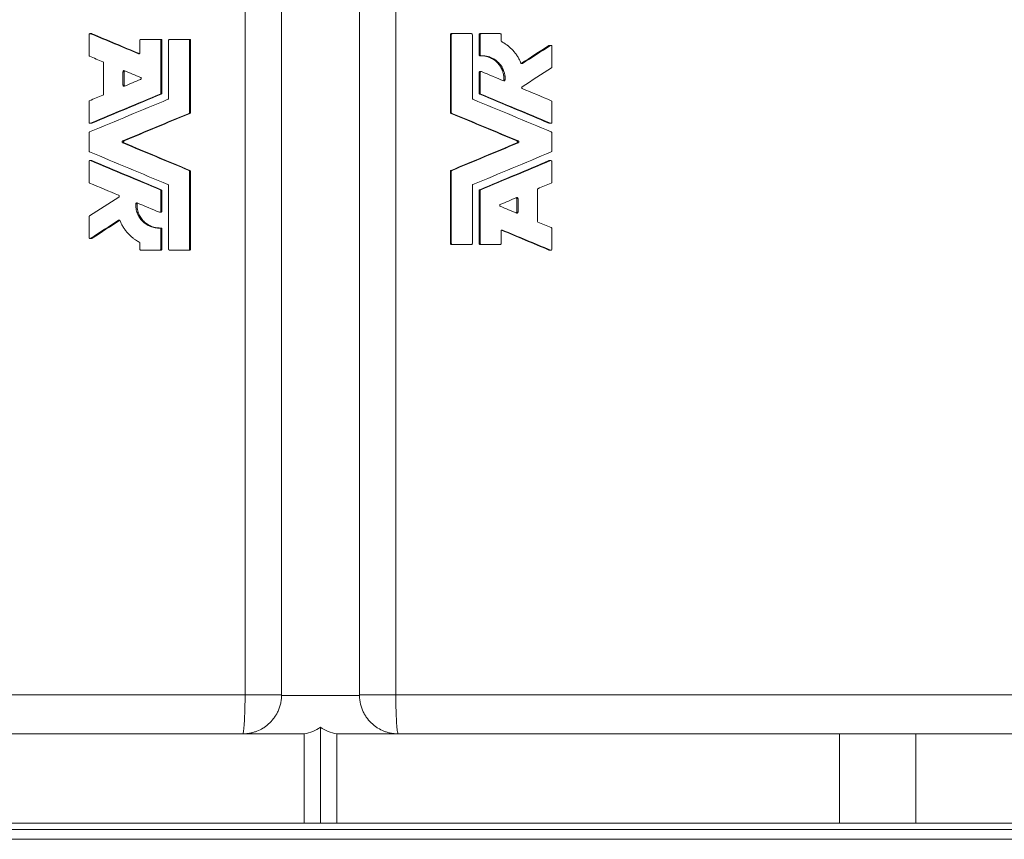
# Model space of a CAD drawing. Header units: millimetres. Extents: x -797 to 1074, y -193 to 1336.
# Tile 2 of 6: x -189 to 114, y -177 to 76. Entities that reach past the tile are written whole.
import ezdxf

# ---------------------------------------------------------------- set-up
doc = ezdxf.new("R2010")
doc.units = ezdxf.units.MM

msp = doc.modelspace()

# ---------------------------------------------------------------- linework, layer by layer
at = {"color": 8, "linetype": 'Continuous', "lineweight": 0}
for p, q in [((-119.83, -132.66), (-119.83, 208.34)), ((-73.34, 208.34), (-73.34, -132.66)), ((-467.42, -132.66), (-119.83, -132.66)), ((-119.83, -132.66), (-108.58, -132.66)), ((-108.59, -132.83), (-108.58, -132.83)), ((-108.58, -132.83), (-84.58, -132.83)), ((-84.58, -132.66), (-73.34, -132.66)), ((-84.58, -132.83), (-84.58, -132.83)), ((-73.34, -132.66), (274.25, -132.66)), ((87.01, -144.66), (87.01, -172.16)), ((-493.58, -174.16), (300.42, -174.16))]:
    msp.add_line(p, q, dxfattribs=at)
at = {"color": 7, "linetype": 'Continuous', "lineweight": 15}
for p, q in [((-108.58, -132.66), (-108.58, 208.34)), ((-84.58, -132.66), (-84.58, 208.34)), ((-167.96, 70.89), (-167.96, 64.56)), ((-167.18, 71.21), (-167.66, 71.21)), ((-167.05, 71.19), (-167.52, 71.19)), ((-56.52, 46.93), (-56.52, 70.89)), ((-56.25, 70.89), (-56.52, 70.89)), ((-56.25, 46.93), (-56.25, 70.89)), ((-55.93, 71.21), (-56.2, 71.21)), ((-55.93, 71.21), (-50.08, 71.21)), ((-49.75, 70.89), (-49.75, 51.27)), ((-47.69, 64.71), (-47.69, 70.89)), ((-47.36, 70.89), (-47.69, 70.89)), ((-47.03, 71.21), (-47.37, 71.21)), ((-47.36, 64.71), (-47.36, 70.89)), ((-47.03, 71.21), (-41.2, 71.21)), ((-40.88, 70.89), (-40.88, 69.02)), ((-152.29, 69.13), (-152.29, 65.32)), ((-151.97, 69.46), (-146.13, 69.46)), ((-145.8, 69.46), (-146.13, 69.46)), ((-145.81, 52.87), (-145.81, 69.13)), ((-145.48, 69.13), (-145.81, 69.13)), ((-145.48, 52.87), (-145.48, 69.13)), ((-143.42, 69.13), (-143.42, 51.27)), ((-143.09, 69.46), (-137.24, 69.46)), ((-136.97, 69.46), (-137.24, 69.46)), ((-136.65, 69.13), (-136.92, 69.13)), ((-136.92, 46.93), (-136.92, 69.13)), ((-136.65, 46.93), (-136.65, 69.13)), ((-25.7, 67.55), (-26.17, 67.55)), ((-25.53, 67.6), (-26, 67.6)), ((-25.2, 67.27), (-25.2, 60.94)), ((-152.49, 65.02), (-152.74, 65.02)), ((-47.36, 64.71), (-47.69, 64.71)), ((-47.02, 64.38), (-47.35, 64.38)), ((-163.46, 62.24), (-163.46, 52.55)), ((-34.31, 62.01), (-34.72, 62.01)), ((-157.5, 59.48), (-157.5, 55.31)), ((-157.09, 59.48), (-157.5, 59.48)), ((-157.09, 59.48), (-157.09, 55.31)), ((-47.69, 52.87), (-47.69, 59.2)), ((-47.36, 59.2), (-47.69, 59.2)), ((-47.03, 59.53), (-47.37, 59.53)), ((-47.36, 52.87), (-47.36, 59.2)), ((-157.09, 55.31), (-157.5, 55.31)), ((-39.64, 56.95), (-40.02, 56.95)), ((-145.68, 52.57), (-146.01, 52.57)), ((-145.48, 52.87), (-145.81, 52.87)), ((-47.36, 52.87), (-47.69, 52.87)), ((-47.16, 52.57), (-47.49, 52.57)), ((-167.96, 50.23), (-167.96, 43.9)), ((-25.2, 50.23), (-25.2, 43.9)), ((-136.85, 46.63), (-137.12, 46.63)), ((-136.65, 46.93), (-136.92, 46.93)), ((-56.25, 46.93), (-56.52, 46.93)), ((-56.05, 46.63), (-56.32, 46.63)), ((-167.66, 43.58), (-167.18, 43.58)), ((-167.05, 43.6), (-167.52, 43.6)), ((-25.65, 43.6), (-26.12, 43.6)), ((-25.99, 43.58), (-25.51, 43.58)), ((-167.96, 40.6), (-167.96, 35.07)), ((-25.2, 40.6), (-25.2, 35.07)), ((-157.15, 38.14), (-157.56, 38.14)), ((-157.15, 37.54), (-157.56, 37.54)), ((-35.61, 38.14), (-36.02, 38.14)), ((-35.61, 37.54), (-36.02, 37.54)), ((-167.96, 31.77), (-167.96, 25.44)), ((-167.18, 32.09), (-167.66, 32.09)), ((-167.05, 32.07), (-167.52, 32.07)), ((-25.65, 32.07), (-26.12, 32.07)), ((-25.51, 32.09), (-25.99, 32.09)), ((-25.2, 31.77), (-25.2, 25.44)), ((-136.85, 29.05), (-137.12, 29.05)), ((-136.92, 4.78), (-136.92, 28.75)), ((-136.65, 28.75), (-136.92, 28.75)), ((-136.65, 4.78), (-136.65, 28.75)), ((-56.25, 28.75), (-56.52, 28.75)), ((-56.52, 6.54), (-56.52, 28.75)), ((-56.05, 29.05), (-56.32, 29.05)), ((-56.25, 6.54), (-56.25, 28.75)), ((-143.42, 24.4), (-143.42, 4.78)), ((-49.75, 24.4), (-49.75, 6.54)), ((-145.68, 23.1), (-146.01, 23.1)), ((-145.81, 16.47), (-145.81, 22.8)), ((-145.48, 22.8), (-145.81, 22.8)), ((-145.48, 16.47), (-145.48, 22.8)), ((-47.69, 6.54), (-47.69, 22.8)), ((-47.36, 22.8), (-47.69, 22.8)), ((-47.16, 23.1), (-47.49, 23.1)), ((-47.36, 6.54), (-47.36, 22.8)), ((-29.71, 23.12), (-29.71, 13.43)), ((-153.15, 18.72), (-153.53, 18.72)), ((-35.67, 20.36), (-36.08, 20.36)), ((-36.08, 20.36), (-36.08, 16.19)), ((-35.67, 20.36), (-35.67, 16.19)), ((-146.13, 16.14), (-145.8, 16.14)), ((-145.48, 16.47), (-145.81, 16.47)), ((-35.67, 16.19), (-36.08, 16.19)), ((-167.96, 14.73), (-167.96, 8.4)), ((-158.44, 13.66), (-158.86, 13.66)), ((-145.82, 11.29), (-146.15, 11.29)), ((-145.81, 4.78), (-145.81, 10.96)), ((-145.48, 10.96), (-145.81, 10.96)), ((-145.48, 4.78), (-145.48, 10.96)), ((-40.88, 10.35), (-40.88, 6.54)), ((-40.43, 10.65), (-40.68, 10.65)), ((-25.2, 11.11), (-25.2, 4.78)), ((-167.64, 8.07), (-167.16, 8.07)), ((-167, 8.12), (-167.47, 8.12)), ((-152.29, 6.65), (-152.29, 4.78)), ((-56.25, 6.54), (-56.52, 6.54)), ((-55.93, 6.21), (-56.2, 6.21)), ((-55.93, 6.21), (-50.08, 6.21)), ((-47.36, 6.54), (-47.69, 6.54)), ((-47.03, 6.21), (-47.37, 6.21)), ((-47.03, 6.21), (-41.2, 6.21)), ((-151.97, 4.46), (-146.13, 4.46)), ((-145.8, 4.46), (-146.13, 4.46)), ((-145.48, 4.78), (-145.81, 4.78)), ((-143.09, 4.46), (-137.24, 4.46)), ((-136.97, 4.46), (-137.24, 4.46)), ((-136.65, 4.78), (-136.92, 4.78)), ((-25.65, 4.48), (-26.12, 4.48)), ((-25.99, 4.46), (-25.51, 4.46)), ((-96.58, -142.58), (-96.58, -172.16)), ((-120.58, -144.66), (-256.58, -144.66)), ((-101.58, -144.66), (-120.58, -144.66)), ((-101.58, -144.66), (-101.58, -172.16)), ((-72.58, -144.66), (-91.58, -144.66)), ((-91.58, -144.66), (-91.58, -172.16)), ((63.42, -144.66), (-72.58, -144.66)), ((63.42, -172.16), (63.42, -144.66)), ((63.42, -144.66), (87.01, -144.66)), ((87.01, -144.66), (350.78, -144.66)), ((-256.58, -172.16), (-101.58, -172.16)), ((-96.58, -172.16), (-101.58, -172.16)), ((-91.58, -172.16), (-96.58, -172.16)), ((-91.58, -172.16), (63.42, -172.16)), ((87.01, -172.16), (63.42, -172.16)), ((87.01, -172.16), (350.92, -172.16)), ((-493.58, -177.16), (300.42, -177.16))]:
    msp.add_line(p, q, dxfattribs=at)
at = {"color": 8, "linetype": 'Continuous', "lineweight": 0, "flags": 128}
for points in [[(-120.58, -144.66), (-120.52, -144.62), (-120.46, -144.5), (-120.4, -144.3), (-120.34, -144.01), (-120.28, -143.65), (-120.23, -143.22), (-120.17, -142.71), (-120.12, -142.13), (-120.08, -141.49), (-120.03, -140.79), (-119.99, -140.03), (-119.96, -139.23), (-119.92, -138.38), (-119.9, -137.48), (-119.87, -136.56), (-119.86, -135.61), (-119.84, -134.64), (-119.84, -133.66), (-119.83, -132.66)], [(-73.34, -132.66), (-73.33, -133.66), (-73.33, -134.64), (-73.31, -135.61), (-73.3, -136.56), (-73.27, -137.48), (-73.25, -138.38), (-73.21, -139.23), (-73.18, -140.03), (-73.14, -140.79), (-73.09, -141.49), (-73.05, -142.13), (-73, -142.71), (-72.94, -143.22), (-72.89, -143.65), (-72.83, -144.01), (-72.77, -144.3), (-72.71, -144.5), (-72.65, -144.62), (-72.58, -144.66)]]:
    msp.add_lwpolyline(points, dxfattribs=at)
at = {"color": 7, "linetype": 'Continuous', "lineweight": 15}
for centre, start, end in [((-120.58, -132.66), 359.1986, 0), ((-72.58, -132.66), 180, 180.8014), ((-103.58, -132.83), 279.5941, 305.6853), ((-89.58, -132.83), 234.3147, 260.4059)]:
    msp.add_arc(centre, 12, start, end, dxfattribs=at)
for points, knots in [([(-167.52, 71.19), (-167.54, 71.2), (-167.57, 71.21), (-167.62, 71.22), (-167.68, 71.21), (-167.75, 71.2), (-167.82, 71.16), (-167.88, 71.11), (-167.93, 71.04), (-167.96, 70.97), (-167.96, 70.92), (-167.96, 70.89)], [0, 0, 0, 0, 0.084931, 0.167819, 0.250839, 0.375954, 0.501271, 0.625389, 0.750956, 0.873423, 1, 1, 1, 1]), ([(-167.05, 71.19), (-167.07, 71.2), (-167.11, 71.21), (-167.16, 71.21), (-167.18, 71.21)], [0, 0, 0, 0, 0.572313, 1, 1, 1, 1]), ([(-152.43, 65.05), (-154.86, 66.07), (-159.75, 68.11), (-164.6, 70.16), (-167.05, 71.19)], [0, 0, 0, 0, 0.497538, 1, 1, 1, 1]), ([(-56.52, 70.89), (-56.52, 70.91), (-56.52, 70.95), (-56.5, 71.01), (-56.47, 71.07), (-56.43, 71.12), (-56.38, 71.16), (-56.32, 71.19), (-56.26, 71.21), (-56.22, 71.21), (-56.2, 71.21)], [0, 0, 0, 0, 0.128168, 0.251075, 0.373469, 0.500155, 0.621782, 0.748262, 0.871912, 1, 1, 1, 1]), ([(-56.25, 70.89), (-56.25, 70.93), (-56.24, 70.97), (-56.21, 71.05), (-56.19, 71.09), (-56.1, 71.18), (-56.01, 71.21), (-55.93, 71.21)], [0, 0, 0, 0, 0.25, 0.25, 0.5, 0.5, 1, 1, 1, 1]), ([(-50.08, 71.21), (-50.03, 71.21), (-49.99, 71.2), (-49.91, 71.17), (-49.88, 71.15), (-49.79, 71.06), (-49.75, 70.97), (-49.75, 70.89)], [0, 0, 0, 0, 0.25, 0.25, 0.5, 0.5, 1, 1, 1, 1]), ([(-47.69, 70.89), (-47.69, 70.91), (-47.68, 70.95), (-47.67, 71.01), (-47.64, 71.07), (-47.6, 71.12), (-47.55, 71.16), (-47.49, 71.19), (-47.43, 71.21), (-47.39, 71.21), (-47.37, 71.21)], [0, 0, 0, 0, 0.1281676, 0.2510747, 0.3734689, 0.5001553, 0.6217816, 0.7482622, 0.8719116, 1, 1, 1, 1]), ([(-47.36, 70.89), (-47.36, 70.93), (-47.35, 70.97), (-47.32, 71.05), (-47.29, 71.09), (-47.2, 71.18), (-47.12, 71.21), (-47.03, 71.21)], [0, 0, 0, 0, 0.25, 0.25, 0.5, 0.5, 1, 1, 1, 1]), ([(-41.2, 71.21), (-41.16, 71.21), (-41.12, 71.2), (-41.04, 71.17), (-41, 71.15), (-40.91, 71.06), (-40.88, 70.97), (-40.88, 70.89)], [0, 0, 0, 0, 0.25, 0.25, 0.5, 0.5, 1, 1, 1, 1]), ([(-151.97, 69.46), (-151.98, 69.46), (-152.01, 69.46), (-152.05, 69.45), (-152.12, 69.43), (-152.2, 69.37), (-152.26, 69.28), (-152.29, 69.2), (-152.29, 69.15), (-152.29, 69.13)], [0, 0, 0, 0, 0.084975, 0.168352, 0.251461, 0.501139, 0.750176, 0.873693, 1, 1, 1, 1]), ([(-145.81, 69.13), (-145.81, 69.15), (-145.81, 69.18), (-145.82, 69.22), (-145.84, 69.28), (-145.9, 69.37), (-145.99, 69.43), (-146.07, 69.45), (-146.11, 69.46), (-146.13, 69.46)], [0, 0, 0, 0, 0.084414, 0.167277, 0.249946, 0.49899, 0.748674, 0.87211, 1, 1, 1, 1]), ([(-145.48, 69.13), (-145.48, 69.18), (-145.49, 69.22), (-145.52, 69.3), (-145.55, 69.33), (-145.63, 69.42), (-145.72, 69.46), (-145.8, 69.46)], [0, 0, 0, 0, 0.25, 0.25, 0.5, 0.5, 1, 1, 1, 1]), ([(-143.09, 69.46), (-143.11, 69.46), (-143.13, 69.46), (-143.18, 69.45), (-143.24, 69.43), (-143.33, 69.37), (-143.39, 69.28), (-143.41, 69.2), (-143.41, 69.15), (-143.42, 69.13)], [0, 0, 0, 0, 0.084975, 0.168352, 0.251461, 0.501139, 0.750176, 0.873693, 1, 1, 1, 1]), ([(-136.92, 69.13), (-136.92, 69.15), (-136.92, 69.18), (-136.93, 69.22), (-136.95, 69.28), (-137.01, 69.37), (-137.1, 69.43), (-137.18, 69.45), (-137.22, 69.46), (-137.24, 69.46)], [0, 0, 0, 0, 0.084414, 0.167277, 0.249946, 0.49899, 0.748674, 0.87211, 1, 1, 1, 1]), ([(-136.65, 69.13), (-136.65, 69.18), (-136.66, 69.22), (-136.69, 69.3), (-136.71, 69.33), (-136.8, 69.42), (-136.88, 69.46), (-136.97, 69.46)], [0, 0, 0, 0, 0.25, 0.25, 0.5, 0.5, 1, 1, 1, 1]), ([(-40.71, 68.73), (-40.6, 68.67), (-40.5, 68.62), (-40.38, 68.55), (-40.34, 68.53), (-40.29, 68.5), (-40.27, 68.49), (-40.25, 68.48), (-40.24, 68.47), (-40.23, 68.47), (-40.23, 68.46), (-40.22, 68.46), (-40.22, 68.46), (-40.13, 68.41), (-40.04, 68.36), (-39.92, 68.28), (-39.88, 68.26), (-39.81, 68.21), (-39.77, 68.19), (-39.58, 68.07), (-39.43, 67.96), (-39.2, 67.8), (-39.13, 67.74), (-39.01, 67.66), (-38.97, 67.63), (-38.89, 67.57), (-38.85, 67.54), (-38.22, 67.04), (-37.67, 66.53), (-36.91, 65.69), (-36.67, 65.4), (-36.22, 64.8), (-36.01, 64.49), (-35.61, 63.85), (-35.42, 63.52), (-35.08, 62.86), (-34.92, 62.52), (-34.78, 62.16)], [0, 0, 0, 0, 0.03125, 0.03125, 0.046875, 0.046875, 0.054688, 0.054688, 0.058594, 0.058594, 0.060547, 0.060547, 0.0625, 0.0625, 0.09375, 0.09375, 0.109375, 0.109375, 0.125, 0.125, 0.1875, 0.1875, 0.21875, 0.21875, 0.234375, 0.234375, 0.25, 0.25, 0.5, 0.5, 0.625, 0.625, 0.75, 0.75, 0.875, 0.875, 1, 1, 1, 1]), ([(-26.17, 67.55), (-26.15, 67.56), (-26.1, 67.59), (-26.04, 67.6), (-26.01, 67.6), (-26, 67.6)], [0, 0, 0, 0, 0.478585, 0.957833, 1, 1, 1, 1]), ([(-25.7, 67.55), (-25.6, 67.61), (-25.47, 67.61), (-25.27, 67.5), (-25.21, 67.39), (-25.2, 67.27)], [0, 0, 0, 0, 0.5, 0.5, 1, 1, 1, 1]), ([(-167.96, 64.56), (-167.96, 64.54), (-167.96, 64.51), (-167.95, 64.46), (-167.93, 64.42), (-167.9, 64.36), (-167.85, 64.3), (-167.79, 64.27), (-167.77, 64.26)], [0, 0, 0, 0, 0.127249, 0.251163, 0.374417, 0.499727, 0.747636, 1, 1, 1, 1]), ([(-152.29, 65.32), (-152.29, 65.3), (-152.29, 65.26), (-152.31, 65.21), (-152.33, 65.16), (-152.37, 65.1), (-152.43, 65.04), (-152.5, 65.01), (-152.58, 64.99), (-152.66, 64.99), (-152.71, 65.01), (-152.74, 65.02)], [0, 0, 0, 0, 0.0841056, 0.1664831, 0.2492778, 0.3732442, 0.4990421, 0.624026, 0.7494746, 0.8737129, 1, 1, 1, 1]), ([(-47.35, 64.38), (-47.37, 64.38), (-47.41, 64.38), (-47.46, 64.39), (-47.51, 64.41), (-47.55, 64.44), (-47.59, 64.48), (-47.63, 64.52), (-47.66, 64.58), (-47.68, 64.64), (-47.69, 64.69), (-47.69, 64.71)], [0, 0, 0, 0, 0.102922, 0.20185, 0.299314, 0.397957, 0.500331, 0.622079, 0.748767, 0.873315, 1, 1, 1, 1]), ([(-47.02, 64.38), (-47.07, 64.38), (-47.11, 64.39), (-47.19, 64.42), (-47.23, 64.44), (-47.32, 64.53), (-47.36, 64.62), (-47.36, 64.71)], [0, 0, 0, 0, 0.25, 0.25, 0.5, 0.5, 1, 1, 1, 1]), ([(-40.02, 56.95), (-40.02, 57.15), (-40.02, 57.55), (-40.06, 58.13), (-40.15, 58.71), (-40.3, 59.28), (-40.5, 59.89), (-40.78, 60.51), (-41.15, 61.15), (-41.58, 61.75), (-42.07, 62.3), (-42.61, 62.79), (-43.2, 63.23), (-43.83, 63.6), (-44.42, 63.87), (-44.95, 64.06), (-45.42, 64.19), (-45.9, 64.29), (-46.38, 64.36), (-46.8, 64.38), (-47.05, 64.38), (-47.15, 64.38)], [0, 0, 0, 0, 0.0517438, 0.1019446, 0.1521899, 0.2037234, 0.2545274, 0.3179952, 0.3817836, 0.4453906, 0.5090362, 0.5726456, 0.6362904, 0.6999731, 0.7635505, 0.8057523, 0.8481226, 0.8908554, 0.9337017, 0.9748656, 1, 1, 1, 1]), ([(-39.64, 56.95), (-39.64, 57.04), (-39.64, 57.11), (-39.64, 57.2), (-39.64, 57.23), (-39.64, 57.27), (-39.64, 57.28), (-39.64, 57.29), (-39.64, 57.3), (-39.64, 57.31), (-39.64, 57.31), (-39.64, 57.32), (-39.64, 57.32), (-39.64, 57.39), (-39.64, 57.45), (-39.64, 57.55), (-39.64, 57.58), (-39.65, 57.62), (-39.65, 57.63), (-39.65, 57.66), (-39.65, 57.67), (-39.65, 57.81), (-39.66, 57.94), (-39.69, 58.18), (-39.71, 58.3), (-39.75, 58.54), (-39.77, 58.66), (-39.82, 58.9), (-39.85, 59.02), (-39.95, 59.38), (-40.03, 59.61), (-40.3, 60.3), (-40.52, 60.73), (-41.06, 61.56), (-41.36, 61.94), (-42.06, 62.64), (-42.43, 62.95), (-43.05, 63.35), (-43.26, 63.48), (-43.7, 63.7), (-43.92, 63.8), (-44.37, 63.98), (-44.6, 64.06), (-44.96, 64.16), (-45.08, 64.19), (-45.32, 64.24), (-45.43, 64.27), (-45.68, 64.31), (-45.81, 64.33), (-45.99, 64.35), (-46.05, 64.35), (-46.14, 64.36), (-46.17, 64.36), (-46.23, 64.37), (-46.26, 64.37), (-46.34, 64.38), (-46.4, 64.38), (-46.49, 64.38), (-46.52, 64.38), (-46.57, 64.38), (-46.59, 64.38), (-46.61, 64.38), (-46.62, 64.38), (-46.63, 64.38), (-46.64, 64.38), (-46.65, 64.38), (-46.65, 64.38), (-46.74, 64.38), (-46.86, 64.38), (-47.02, 64.38)], [0, 0, 0, 0, 0.015625, 0.015625, 0.023438, 0.023438, 0.027344, 0.027344, 0.029297, 0.029297, 0.030273, 0.030273, 0.03125, 0.03125, 0.046875, 0.046875, 0.054688, 0.054688, 0.058594, 0.058594, 0.0625, 0.0625, 0.09375, 0.09375, 0.125, 0.125, 0.15625, 0.15625, 0.1875, 0.1875, 0.25, 0.25, 0.375, 0.375, 0.5, 0.5, 0.625, 0.625, 0.6875, 0.6875, 0.75, 0.75, 0.8125, 0.8125, 0.84375, 0.84375, 0.875, 0.875, 0.90625, 0.90625, 0.921875, 0.921875, 0.929688, 0.929688, 0.9375, 0.9375, 0.953125, 0.953125, 0.960938, 0.960938, 0.964844, 0.964844, 0.966797, 0.966797, 0.967773, 0.967773, 0.96875, 0.96875, 1, 1, 1, 1]), ([(-163.66, 62.54), (-163.65, 62.53), (-163.62, 62.52), (-163.58, 62.49), (-163.55, 62.46), (-163.51, 62.41), (-163.47, 62.33), (-163.47, 62.27), (-163.46, 62.24)], [0, 0, 0, 0, 0.127926, 0.25236, 0.375943, 0.50137, 0.748845, 1, 1, 1, 1]), ([(-34.78, 62.16), (-34.74, 62.07), (-34.67, 62), (-34.49, 61.95), (-34.39, 61.96), (-34.31, 62.01)], [0, 0, 0, 0, 0.5, 0.5, 1, 1, 1, 1]), ([(-157.5, 59.48), (-157.5, 59.59), (-157.44, 59.69), (-157.27, 59.81), (-157.15, 59.82), (-157.05, 59.78)], [0, 0, 0, 0, 0.5, 0.5, 1, 1, 1, 1]), ([(-156.96, 59.74), (-156.98, 59.73), (-157.01, 59.7), (-157.05, 59.63), (-157.08, 59.56), (-157.09, 59.51), (-157.09, 59.48)], [0, 0, 0, 0, 0.215491, 0.474523, 0.736682, 1, 1, 1, 1]), ([(-152.05, 57.7), (-151.99, 57.67), (-151.94, 57.63), (-151.87, 57.52), (-151.85, 57.46), (-151.85, 57.36), (-151.86, 57.33), (-151.88, 57.27), (-151.89, 57.24), (-151.94, 57.16), (-151.99, 57.12), (-152.05, 57.1)], [0, 0, 0, 0, 0.25, 0.25, 0.5, 0.5, 0.625, 0.625, 0.75, 0.75, 1, 1, 1, 1]), ([(-47.69, 59.2), (-47.69, 59.23), (-47.68, 59.28), (-47.65, 59.36), (-47.61, 59.42), (-47.55, 59.48), (-47.48, 59.51), (-47.41, 59.53), (-47.38, 59.53), (-47.37, 59.53)], [0, 0, 0, 0, 0.156951, 0.313153, 0.468791, 0.625626, 0.781395, 0.938014, 1, 1, 1, 1]), ([(-47.36, 59.2), (-47.36, 59.31), (-47.3, 59.41), (-47.12, 59.53), (-47.01, 59.54), (-46.91, 59.5)], [0, 0, 0, 0, 0.5, 0.5, 1, 1, 1, 1]), ([(-157.05, 55.01), (-157.15, 54.97), (-157.27, 54.98), (-157.44, 55.1), (-157.5, 55.21), (-157.5, 55.31)], [0, 0, 0, 0, 0.5, 0.5, 1, 1, 1, 1]), ([(-157.09, 55.31), (-157.09, 55.29), (-157.09, 55.23), (-157.05, 55.16), (-157.01, 55.1), (-156.98, 55.07), (-156.96, 55.05)], [0, 0, 0, 0, 0.2653132, 0.5232557, 0.7865172, 1, 1, 1, 1]), ([(-40.16, 56.7), (-40.14, 56.71), (-40.1, 56.74), (-40.06, 56.8), (-40.03, 56.87), (-40.02, 56.93), (-40.02, 56.95)], [0, 0, 0, 0, 0.22614, 0.483874, 0.73851, 1, 1, 1, 1]), ([(-40.08, 56.67), (-39.99, 56.63), (-39.87, 56.64), (-39.7, 56.75), (-39.64, 56.85), (-39.64, 56.95)], [0, 0, 0, 0, 0.5, 0.5, 1, 1, 1, 1]), ([(-34.4, 54.85), (-34.45, 54.82), (-34.49, 54.77), (-34.54, 54.67), (-34.55, 54.61), (-34.54, 54.52), (-34.54, 54.49), (-34.52, 54.44), (-34.5, 54.41), (-34.45, 54.34), (-34.41, 54.3), (-34.35, 54.28)], [0, 0, 0, 0, 0.25, 0.25, 0.5, 0.5, 0.625, 0.625, 0.75, 0.75, 1, 1, 1, 1]), ([(-163.46, 52.55), (-163.46, 52.54), (-163.46, 52.51), (-163.48, 52.46), (-163.49, 52.41), (-163.52, 52.36), (-163.58, 52.3), (-163.63, 52.27), (-163.66, 52.25)], [0, 0, 0, 0, 0.1272486, 0.2511627, 0.3744168, 0.4997275, 0.7476355, 1, 1, 1, 1]), ([(-146.01, 52.57), (-146, 52.58), (-145.97, 52.59), (-145.93, 52.62), (-145.89, 52.65), (-145.85, 52.7), (-145.82, 52.78), (-145.81, 52.84), (-145.81, 52.87)], [0, 0, 0, 0, 0.127926, 0.25236, 0.375943, 0.50137, 0.748845, 1, 1, 1, 1]), ([(-47.49, 52.57), (-47.5, 52.58), (-47.53, 52.59), (-47.57, 52.62), (-47.61, 52.65), (-47.64, 52.7), (-47.68, 52.78), (-47.69, 52.84), (-47.69, 52.87)], [0, 0, 0, 0, 0.127754, 0.252011, 0.375333, 0.500343, 0.747193, 1, 1, 1, 1]), ([(-167.77, 50.54), (-167.78, 50.53), (-167.81, 50.51), (-167.85, 50.49), (-167.88, 50.45), (-167.92, 50.4), (-167.96, 50.33), (-167.96, 50.27), (-167.96, 50.23)], [0, 0, 0, 0, 0.127926, 0.25236, 0.375943, 0.50137, 0.748845, 1, 1, 1, 1]), ([(-143.42, 51.27), (-143.42, 51.25), (-143.42, 51.22), (-143.43, 51.17), (-143.45, 51.13), (-143.48, 51.07), (-143.53, 51.01), (-143.59, 50.98), (-143.62, 50.97)], [0, 0, 0, 0, 0.127249, 0.251163, 0.374417, 0.499727, 0.747636, 1, 1, 1, 1]), ([(-137.12, 46.63), (-137.1, 46.63), (-137.07, 46.65), (-137.03, 46.67), (-137, 46.71), (-136.96, 46.76), (-136.92, 46.83), (-136.92, 46.89), (-136.92, 46.93)], [0, 0, 0, 0, 0.127926, 0.25236, 0.375943, 0.50137, 0.748845, 1, 1, 1, 1]), ([(-56.32, 46.63), (-56.34, 46.63), (-56.37, 46.65), (-56.4, 46.67), (-56.44, 46.71), (-56.48, 46.76), (-56.51, 46.83), (-56.52, 46.89), (-56.52, 46.93)], [0, 0, 0, 0, 0.127754, 0.252011, 0.375333, 0.500343, 0.747193, 1, 1, 1, 1]), ([(-167.96, 43.9), (-167.96, 43.88), (-167.96, 43.85), (-167.95, 43.8), (-167.92, 43.74), (-167.88, 43.68), (-167.82, 43.63), (-167.75, 43.59), (-167.68, 43.58), (-167.6, 43.58), (-167.55, 43.59), (-167.52, 43.6)], [0, 0, 0, 0, 0.084106, 0.166483, 0.249278, 0.373244, 0.499042, 0.624026, 0.749475, 0.873713, 1, 1, 1, 1]), ([(-167.18, 43.58), (-167.16, 43.58), (-167.11, 43.58), (-167.07, 43.59), (-167.05, 43.6)], [0, 0, 0, 0, 0.427377, 1, 1, 1, 1]), ([(-25.99, 43.58), (-26.01, 43.58), (-26.06, 43.58), (-26.1, 43.59), (-26.12, 43.6)], [0, 0, 0, 0, 0.426685, 1, 1, 1, 1]), ([(-25.2, 43.9), (-25.21, 43.79), (-25.26, 43.69), (-25.44, 43.57), (-25.55, 43.56), (-25.65, 43.6)], [0, 0, 0, 0, 0.5, 0.5, 1, 1, 1, 1]), ([(-167.77, 40.9), (-167.78, 40.9), (-167.81, 40.88), (-167.85, 40.85), (-167.88, 40.82), (-167.92, 40.77), (-167.96, 40.7), (-167.96, 40.64), (-167.96, 40.6)], [0, 0, 0, 0, 0.127926, 0.25236, 0.375943, 0.50137, 0.748845, 1, 1, 1, 1]), ([(-157.56, 37.54), (-157.57, 37.54), (-157.6, 37.56), (-157.64, 37.58), (-157.67, 37.62), (-157.71, 37.67), (-157.75, 37.74), (-157.76, 37.83), (-157.75, 37.93), (-157.7, 38.02), (-157.64, 38.09), (-157.58, 38.12), (-157.56, 38.14)], [0, 0, 0, 0, 0.063629, 0.125755, 0.187696, 0.25078, 0.374106, 0.500241, 0.623428, 0.749701, 0.873401, 1, 1, 1, 1]), ([(-157.15, 37.54), (-157.21, 37.56), (-157.26, 37.6), (-157.31, 37.68), (-157.32, 37.71), (-157.34, 37.77), (-157.35, 37.8), (-157.35, 37.9), (-157.33, 37.96), (-157.26, 38.07), (-157.21, 38.11), (-157.15, 38.14)], [0, 0, 0, 0, 0.25, 0.25, 0.375, 0.375, 0.5, 0.5, 0.75, 0.75, 1, 1, 1, 1]), ([(-36.02, 37.54), (-36.01, 37.54), (-35.98, 37.56), (-35.94, 37.58), (-35.91, 37.62), (-35.87, 37.67), (-35.83, 37.74), (-35.82, 37.83), (-35.83, 37.93), (-35.87, 38.02), (-35.94, 38.09), (-35.99, 38.12), (-36.02, 38.14)], [0, 0, 0, 0, 0.06297, 0.124815, 0.186828, 0.250289, 0.372348, 0.50017, 0.622244, 0.750049, 0.872906, 1, 1, 1, 1]), ([(-35.61, 37.54), (-35.55, 37.56), (-35.5, 37.6), (-35.45, 37.68), (-35.44, 37.71), (-35.42, 37.77), (-35.41, 37.8), (-35.41, 37.9), (-35.43, 37.96), (-35.5, 38.07), (-35.55, 38.11), (-35.61, 38.14)], [0, 0, 0, 0, 0.25, 0.25, 0.375, 0.375, 0.5, 0.5, 0.75, 0.75, 1, 1, 1, 1]), ([(-167.96, 35.07), (-167.96, 35.05), (-167.96, 35.02), (-167.95, 34.97), (-167.93, 34.93), (-167.9, 34.87), (-167.85, 34.81), (-167.79, 34.78), (-167.77, 34.77)], [0, 0, 0, 0, 0.127249, 0.251163, 0.374417, 0.499727, 0.747636, 1, 1, 1, 1]), ([(-167.52, 32.07), (-167.54, 32.07), (-167.57, 32.09), (-167.62, 32.09), (-167.68, 32.09), (-167.75, 32.08), (-167.82, 32.04), (-167.88, 31.99), (-167.93, 31.92), (-167.96, 31.85), (-167.96, 31.8), (-167.96, 31.77)], [0, 0, 0, 0, 0.084931, 0.167819, 0.250839, 0.375954, 0.501271, 0.625389, 0.750956, 0.873423, 1, 1, 1, 1]), ([(-167.05, 32.07), (-167.07, 32.08), (-167.11, 32.09), (-167.16, 32.09), (-167.18, 32.09)], [0, 0, 0, 0, 0.572314, 1, 1, 1, 1]), ([(-26.12, 32.07), (-26.1, 32.08), (-26.06, 32.09), (-26.01, 32.09), (-25.99, 32.09)], [0, 0, 0, 0, 0.571662, 1, 1, 1, 1]), ([(-25.65, 32.07), (-25.55, 32.11), (-25.44, 32.1), (-25.26, 31.98), (-25.21, 31.88), (-25.2, 31.77)], [0, 0, 0, 0, 0.5, 0.5, 1, 1, 1, 1]), ([(-136.92, 28.75), (-136.92, 28.76), (-136.92, 28.79), (-136.93, 28.84), (-136.95, 28.89), (-136.98, 28.94), (-137.03, 29), (-137.09, 29.03), (-137.12, 29.05)], [0, 0, 0, 0, 0.127249, 0.251163, 0.374417, 0.499727, 0.747636, 1, 1, 1, 1]), ([(-56.52, 28.75), (-56.52, 28.76), (-56.52, 28.79), (-56.51, 28.84), (-56.49, 28.89), (-56.46, 28.94), (-56.41, 29), (-56.35, 29.03), (-56.32, 29.05)], [0, 0, 0, 0, 0.1277544, 0.2520106, 0.3753329, 0.5003431, 0.747193, 1, 1, 1, 1]), ([(-167.96, 25.44), (-167.96, 25.42), (-167.96, 25.39), (-167.95, 25.34), (-167.93, 25.3), (-167.9, 25.24), (-167.85, 25.18), (-167.79, 25.15), (-167.77, 25.14)], [0, 0, 0, 0, 0.127249, 0.251163, 0.374417, 0.499727, 0.747636, 1, 1, 1, 1]), ([(-143.62, 24.7), (-143.6, 24.7), (-143.57, 24.68), (-143.53, 24.65), (-143.5, 24.62), (-143.46, 24.57), (-143.42, 24.5), (-143.42, 24.44), (-143.42, 24.4)], [0, 0, 0, 0, 0.127926, 0.25236, 0.375943, 0.50137, 0.748845, 1, 1, 1, 1]), ([(-158.82, 21.4), (-158.8, 21.39), (-158.77, 21.37), (-158.72, 21.33), (-158.68, 21.28), (-158.64, 21.21), (-158.62, 21.12), (-158.62, 21.04), (-158.65, 20.95), (-158.7, 20.87), (-158.75, 20.84), (-158.77, 20.82)], [0, 0, 0, 0, 0.084405, 0.167084, 0.250718, 0.374148, 0.50036, 0.6236, 0.749856, 0.873113, 1, 1, 1, 1]), ([(-145.81, 22.8), (-145.81, 22.82), (-145.81, 22.85), (-145.82, 22.9), (-145.84, 22.94), (-145.87, 22.99), (-145.93, 23.06), (-145.98, 23.09), (-146.01, 23.1)], [0, 0, 0, 0, 0.127249, 0.251163, 0.374417, 0.499727, 0.747636, 1, 1, 1, 1]), ([(-47.69, 22.8), (-47.69, 22.82), (-47.69, 22.85), (-47.67, 22.9), (-47.66, 22.94), (-47.63, 22.99), (-47.57, 23.06), (-47.52, 23.09), (-47.49, 23.1)], [0, 0, 0, 0, 0.127754, 0.252011, 0.375333, 0.500343, 0.747193, 1, 1, 1, 1]), ([(-153.53, 18.72), (-153.53, 18.74), (-153.53, 18.77), (-153.51, 18.82), (-153.48, 18.9), (-153.41, 18.97), (-153.31, 19.02), (-153.24, 19.03), (-153.16, 19.03), (-153.11, 19.01), (-153.09, 19.01)], [0, 0, 0, 0, 0.08426, 0.166822, 0.249747, 0.498102, 0.623323, 0.749003, 0.873798, 1, 1, 1, 1]), ([(-146.15, 11.29), (-146.27, 11.29), (-146.51, 11.29), (-147, 11.3), (-147.61, 11.37), (-148.33, 11.53), (-149.26, 11.84), (-150.35, 12.41), (-151.49, 13.35), (-152.42, 14.5), (-153.1, 15.81), (-153.42, 17.01), (-153.52, 17.86), (-153.54, 18.35), (-153.53, 18.6), (-153.53, 18.72)], [0, 0, 0, 0, 0.031413, 0.062784, 0.125473, 0.188263, 0.250974, 0.376157, 0.50118, 0.626033, 0.750735, 0.87534, 0.937669, 0.96882, 1, 1, 1, 1]), ([(-153.15, 18.72), (-153.15, 18.74), (-153.14, 18.8), (-153.11, 18.87), (-153.07, 18.93), (-153.03, 18.96), (-153.01, 18.97)], [0, 0, 0, 0, 0.260613, 0.513961, 0.772543, 1, 1, 1, 1]), ([(-145.82, 11.29), (-145.9, 11.29), (-145.97, 11.29), (-146.06, 11.29), (-146.09, 11.29), (-146.12, 11.29), (-146.14, 11.29), (-146.15, 11.29), (-146.16, 11.29), (-146.17, 11.29), (-146.17, 11.29), (-146.18, 11.29), (-146.18, 11.29), (-146.25, 11.29), (-146.31, 11.29), (-146.4, 11.3), (-146.43, 11.3), (-146.48, 11.3), (-146.49, 11.3), (-146.52, 11.3), (-146.53, 11.3), (-146.67, 11.31), (-146.79, 11.32), (-147.03, 11.35), (-147.15, 11.36), (-147.39, 11.4), (-147.5, 11.43), (-147.74, 11.48), (-147.86, 11.51), (-148.22, 11.61), (-148.45, 11.69), (-149.12, 11.96), (-149.56, 12.18), (-150.37, 12.73), (-150.75, 13.03), (-151.44, 13.73), (-151.74, 14.11), (-152.14, 14.73), (-152.26, 14.95), (-152.49, 15.38), (-152.59, 15.61), (-152.76, 16.06), (-152.84, 16.29), (-152.93, 16.65), (-152.96, 16.77), (-153.02, 17.01), (-153.04, 17.13), (-153.08, 17.38), (-153.1, 17.5), (-153.12, 17.68), (-153.13, 17.74), (-153.13, 17.83), (-153.13, 17.86), (-153.14, 17.92), (-153.14, 17.96), (-153.15, 18.04), (-153.15, 18.09), (-153.15, 18.19), (-153.15, 18.22), (-153.15, 18.27), (-153.15, 18.28), (-153.15, 18.31), (-153.15, 18.32), (-153.15, 18.33), (-153.15, 18.33), (-153.15, 18.34), (-153.15, 18.35), (-153.15, 18.43), (-153.15, 18.55), (-153.15, 18.72)], [0, 0, 0, 0, 0.015625, 0.015625, 0.023438, 0.023438, 0.027344, 0.027344, 0.029297, 0.029297, 0.030273, 0.030273, 0.03125, 0.03125, 0.046875, 0.046875, 0.054688, 0.054688, 0.058594, 0.058594, 0.0625, 0.0625, 0.09375, 0.09375, 0.125, 0.125, 0.15625, 0.15625, 0.1875, 0.1875, 0.25, 0.25, 0.375, 0.375, 0.5, 0.5, 0.625, 0.625, 0.6875, 0.6875, 0.75, 0.75, 0.8125, 0.8125, 0.84375, 0.84375, 0.875, 0.875, 0.90625, 0.90625, 0.921875, 0.921875, 0.929688, 0.929688, 0.9375, 0.9375, 0.953125, 0.953125, 0.960938, 0.960938, 0.964844, 0.964844, 0.966797, 0.966797, 0.967773, 0.967773, 0.96875, 0.96875, 1, 1, 1, 1]), ([(-41.12, 17.98), (-41.13, 17.98), (-41.16, 18), (-41.2, 18.02), (-41.23, 18.06), (-41.27, 18.11), (-41.31, 18.18), (-41.32, 18.27), (-41.31, 18.37), (-41.27, 18.46), (-41.2, 18.53), (-41.15, 18.56), (-41.12, 18.58)], [0, 0, 0, 0, 0.063159, 0.125137, 0.187223, 0.250701, 0.372629, 0.500169, 0.621973, 0.749637, 0.872573, 1, 1, 1, 1]), ([(-36.21, 20.62), (-36.19, 20.61), (-36.16, 20.58), (-36.11, 20.51), (-36.08, 20.44), (-36.08, 20.39), (-36.08, 20.36)], [0, 0, 0, 0, 0.21206, 0.47436, 0.733545, 1, 1, 1, 1]), ([(-36.12, 20.66), (-36.1, 20.66), (-36.07, 20.68), (-36.01, 20.68), (-35.95, 20.68), (-35.88, 20.67), (-35.81, 20.63), (-35.75, 20.58), (-35.71, 20.51), (-35.68, 20.44), (-35.67, 20.39), (-35.67, 20.36)], [0, 0, 0, 0, 0.084217, 0.167396, 0.251704, 0.376987, 0.501219, 0.624195, 0.749442, 0.873039, 1, 1, 1, 1]), ([(-146.26, 16.17), (-146.24, 16.16), (-146.21, 16.15), (-146.16, 16.14), (-146.09, 16.14), (-146.02, 16.16), (-145.95, 16.2), (-145.89, 16.25), (-145.85, 16.31), (-145.82, 16.39), (-145.81, 16.44), (-145.81, 16.47)], [0, 0, 0, 0, 0.084931, 0.167819, 0.250839, 0.375954, 0.501271, 0.625389, 0.750956, 0.873423, 1, 1, 1, 1]), ([(-145.8, 16.15), (-145.79, 16.15), (-145.76, 16.14), (-145.69, 16.16), (-145.62, 16.2), (-145.56, 16.25), (-145.52, 16.31), (-145.49, 16.39), (-145.48, 16.44), (-145.48, 16.47)], [0, 0, 0, 0, 0.063405, 0.220118, 0.37485, 0.530728, 0.685667, 0.842486, 1, 1, 1, 1]), ([(-36.08, 16.19), (-36.08, 16.17), (-36.08, 16.11), (-36.11, 16.04), (-36.16, 15.98), (-36.19, 15.95), (-36.21, 15.93)], [0, 0, 0, 0, 0.262176, 0.523095, 0.783075, 1, 1, 1, 1]), ([(-35.67, 16.19), (-35.67, 16.17), (-35.67, 16.14), (-35.69, 16.09), (-35.71, 16.03), (-35.75, 15.97), (-35.81, 15.92), (-35.88, 15.88), (-35.96, 15.87), (-36.04, 15.87), (-36.09, 15.88), (-36.12, 15.89)], [0, 0, 0, 0, 0.083758, 0.166255, 0.249568, 0.373659, 0.49891, 0.623495, 0.748892, 0.873918, 1, 1, 1, 1]), ([(-167.82, 15), (-167.83, 14.99), (-167.86, 14.97), (-167.9, 14.93), (-167.93, 14.88), (-167.96, 14.81), (-167.96, 14.76), (-167.96, 14.73)], [0, 0, 0, 0, 0.169472, 0.334934, 0.500941, 0.748117, 1, 1, 1, 1]), ([(-158.86, 13.66), (-158.85, 13.67), (-158.82, 13.68), (-158.78, 13.7), (-158.72, 13.71), (-158.66, 13.71), (-158.59, 13.7), (-158.53, 13.67), (-158.47, 13.63), (-158.42, 13.57), (-158.4, 13.53), (-158.39, 13.51)], [0, 0, 0, 0, 0.085062, 0.167961, 0.250391, 0.375423, 0.50078, 0.625015, 0.750739, 0.873243, 1, 1, 1, 1]), ([(-158.39, 13.51), (-158.31, 13.34), (-158.17, 12.99), (-157.93, 12.48), (-157.66, 11.99), (-157.27, 11.34), (-156.73, 10.56), (-156.01, 9.69), (-155.22, 8.88), (-154.53, 8.3), (-153.99, 7.89), (-153.56, 7.59), (-153.06, 7.26), (-152.66, 7.05), (-152.46, 6.94)], [0, 0, 0, 0, 0.062394, 0.124764, 0.185589, 0.24962, 0.374678, 0.499438, 0.624445, 0.749553, 0.799576, 0.849703, 0.924339, 1, 1, 1, 1]), ([(-145.81, 10.96), (-145.81, 10.98), (-145.81, 11.01), (-145.82, 11.05), (-145.84, 11.12), (-145.9, 11.2), (-146, 11.26), (-146.08, 11.29), (-146.12, 11.29), (-146.15, 11.29)], [0, 0, 0, 0, 0.084406, 0.167252, 0.249964, 0.498977, 0.748645, 0.872238, 1, 1, 1, 1]), ([(-145.48, 10.96), (-145.48, 11.01), (-145.49, 11.05), (-145.52, 11.13), (-145.55, 11.17), (-145.64, 11.26), (-145.73, 11.29), (-145.82, 11.29)], [0, 0, 0, 0, 0.25, 0.25, 0.5, 0.5, 1, 1, 1, 1]), ([(-40.43, 10.65), (-40.53, 10.7), (-40.65, 10.68), (-40.82, 10.57), (-40.88, 10.46), (-40.88, 10.35)], [0, 0, 0, 0, 0.5, 0.5, 1, 1, 1, 1]), ([(-26.12, 4.48), (-28.56, 5.51), (-33.42, 7.56), (-38.31, 9.61), (-40.74, 10.62)], [0, 0, 0, 0, 0.502462, 1, 1, 1, 1]), ([(-167.96, 8.4), (-167.96, 8.38), (-167.96, 8.34), (-167.95, 8.28), (-167.92, 8.22), (-167.87, 8.16), (-167.8, 8.11), (-167.72, 8.08), (-167.63, 8.07), (-167.55, 8.08), (-167.5, 8.11), (-167.47, 8.12)], [0, 0, 0, 0, 0.084115, 0.166361, 0.249295, 0.373296, 0.49913, 0.624165, 0.74961, 0.874231, 1, 1, 1, 1]), ([(-167.16, 8.07), (-167.16, 8.07), (-167.13, 8.07), (-167.07, 8.08), (-167.02, 8.11), (-167, 8.12)], [0, 0, 0, 0, 0.042664, 0.520631, 1, 1, 1, 1]), ([(-152.46, 6.94), (-152.44, 6.93), (-152.41, 6.91), (-152.37, 6.87), (-152.33, 6.81), (-152.3, 6.74), (-152.29, 6.68), (-152.29, 6.65)], [0, 0, 0, 0, 0.169519, 0.334751, 0.501054, 0.748678, 1, 1, 1, 1]), ([(-56.2, 6.21), (-56.22, 6.21), (-56.26, 6.22), (-56.32, 6.24), (-56.38, 6.27), (-56.43, 6.31), (-56.47, 6.36), (-56.5, 6.41), (-56.52, 6.47), (-56.52, 6.52), (-56.52, 6.54)], [0, 0, 0, 0, 0.12864, 0.251729, 0.373936, 0.500031, 0.621854, 0.748619, 0.873242, 1, 1, 1, 1]), ([(-55.93, 6.21), (-55.97, 6.21), (-56.01, 6.22), (-56.09, 6.25), (-56.13, 6.28), (-56.22, 6.37), (-56.25, 6.45), (-56.25, 6.54)], [0, 0, 0, 0, 0.25, 0.25, 0.5, 0.5, 1, 1, 1, 1]), ([(-49.75, 6.54), (-49.75, 6.49), (-49.76, 6.45), (-49.79, 6.37), (-49.82, 6.34), (-49.91, 6.25), (-49.99, 6.21), (-50.08, 6.21)], [0, 0, 0, 0, 0.25, 0.25, 0.5, 0.5, 1, 1, 1, 1]), ([(-47.37, 6.21), (-47.39, 6.21), (-47.43, 6.22), (-47.49, 6.24), (-47.55, 6.27), (-47.59, 6.31), (-47.64, 6.36), (-47.66, 6.41), (-47.68, 6.47), (-47.69, 6.52), (-47.69, 6.54)], [0, 0, 0, 0, 0.12864, 0.251729, 0.373936, 0.500031, 0.621854, 0.748619, 0.873242, 1, 1, 1, 1]), ([(-47.03, 6.21), (-47.08, 6.21), (-47.12, 6.22), (-47.2, 6.25), (-47.23, 6.28), (-47.32, 6.37), (-47.36, 6.45), (-47.36, 6.54)], [0, 0, 0, 0, 0.25, 0.25, 0.5, 0.5, 1, 1, 1, 1]), ([(-40.88, 6.54), (-40.88, 6.49), (-40.89, 6.45), (-40.92, 6.37), (-40.94, 6.34), (-41.03, 6.25), (-41.12, 6.21), (-41.2, 6.21)], [0, 0, 0, 0, 0.25, 0.25, 0.5, 0.5, 1, 1, 1, 1]), ([(-152.29, 4.78), (-152.29, 4.77), (-152.29, 4.74), (-152.28, 4.7), (-152.26, 4.63), (-152.2, 4.55), (-152.11, 4.49), (-152.03, 4.46), (-151.99, 4.46), (-151.97, 4.46)], [0, 0, 0, 0, 0.084414, 0.167277, 0.249946, 0.49899, 0.748674, 0.87211, 1, 1, 1, 1]), ([(-146.13, 4.46), (-146.12, 4.46), (-146.09, 4.46), (-146.05, 4.47), (-145.98, 4.49), (-145.9, 4.55), (-145.84, 4.64), (-145.81, 4.72), (-145.81, 4.76), (-145.81, 4.78)], [0, 0, 0, 0, 0.084975, 0.168352, 0.251461, 0.501139, 0.750176, 0.873693, 1, 1, 1, 1]), ([(-145.8, 4.46), (-145.76, 4.46), (-145.72, 4.47), (-145.64, 4.5), (-145.61, 4.52), (-145.52, 4.61), (-145.48, 4.7), (-145.48, 4.78)], [0, 0, 0, 0, 0.25, 0.25, 0.5, 0.5, 1, 1, 1, 1]), ([(-143.42, 4.78), (-143.42, 4.77), (-143.41, 4.74), (-143.41, 4.7), (-143.38, 4.63), (-143.33, 4.55), (-143.24, 4.49), (-143.16, 4.46), (-143.11, 4.46), (-143.09, 4.46)], [0, 0, 0, 0, 0.084414, 0.167277, 0.249946, 0.49899, 0.748674, 0.87211, 1, 1, 1, 1]), ([(-137.24, 4.46), (-137.23, 4.46), (-137.2, 4.46), (-137.16, 4.47), (-137.09, 4.49), (-137.01, 4.55), (-136.95, 4.64), (-136.92, 4.72), (-136.92, 4.76), (-136.92, 4.78)], [0, 0, 0, 0, 0.084975, 0.168352, 0.251461, 0.501139, 0.750176, 0.873693, 1, 1, 1, 1]), ([(-136.97, 4.46), (-136.93, 4.46), (-136.89, 4.47), (-136.81, 4.5), (-136.77, 4.52), (-136.68, 4.61), (-136.65, 4.7), (-136.65, 4.78)], [0, 0, 0, 0, 0.25, 0.25, 0.5, 0.5, 1, 1, 1, 1]), ([(-25.99, 4.46), (-26.01, 4.46), (-26.06, 4.46), (-26.1, 4.47), (-26.12, 4.48)], [0, 0, 0, 0, 0.426687, 1, 1, 1, 1]), ([(-25.2, 4.78), (-25.21, 4.67), (-25.26, 4.57), (-25.44, 4.45), (-25.55, 4.44), (-25.65, 4.48)], [0, 0, 0, 0, 0.5, 0.5, 1, 1, 1, 1]), ([(-120.58, -144.66), (-120.35, -144.66), (-120.13, -144.66), (-119.7, -144.63), (-119.49, -144.62), (-118.9, -144.55), (-118.53, -144.49), (-117.82, -144.35), (-117.48, -144.26), (-116.81, -144.06), (-116.49, -143.95), (-115.53, -143.57), (-114.92, -143.26), (-114.02, -142.72), (-113.73, -142.52), (-113.15, -142.09), (-112.87, -141.86), (-112.05, -141.13), (-111.54, -140.59), (-110.83, -139.66), (-110.6, -139.33), (-110.17, -138.65), (-109.98, -138.29), (-109.61, -137.55), (-109.45, -137.16), (-109.16, -136.35), (-109.03, -135.93), (-108.82, -135.07), (-108.74, -134.64), (-108.62, -133.74), (-108.59, -133.29), (-108.59, -132.83)], [0, 0, 0, 0, 0.03125, 0.03125, 0.0625, 0.0625, 0.125, 0.125, 0.1875, 0.1875, 0.25, 0.25, 0.375, 0.375, 0.4375, 0.4375, 0.5, 0.5, 0.625, 0.625, 0.6875, 0.6875, 0.75, 0.75, 0.8125, 0.8125, 0.875, 0.875, 0.9375, 0.9375, 1, 1, 1, 1]), ([(-84.58, -132.83), (-84.57, -133.74), (-84.46, -134.63), (-84.14, -135.92), (-84.02, -136.34), (-83.72, -137.15), (-83.56, -137.53), (-83.2, -138.28), (-83, -138.64), (-82.57, -139.33), (-82.35, -139.66), (-81.64, -140.58), (-81.13, -141.12), (-80.3, -141.86), (-80.02, -142.09), (-79.45, -142.52), (-79.15, -142.71), (-78.26, -143.26), (-77.65, -143.57), (-76.69, -143.95), (-76.36, -144.06), (-75.69, -144.26), (-75.35, -144.35), (-74.64, -144.49), (-74.27, -144.55), (-73.68, -144.62), (-73.47, -144.63), (-73.04, -144.66), (-72.81, -144.66), (-72.58, -144.66)], [0, 0, 0, 0, 0.125, 0.125, 0.1875, 0.1875, 0.25, 0.25, 0.3125, 0.3125, 0.375, 0.375, 0.5, 0.5, 0.5625, 0.5625, 0.625, 0.625, 0.75, 0.75, 0.8125, 0.8125, 0.875, 0.875, 0.9375, 0.9375, 0.96875, 0.96875, 1, 1, 1, 1])]:
    msp.add_open_spline(points, degree=3, knots=knots, dxfattribs=at)
for points in [[(-152.74, 65.02), (-157.68, 67.07), (-162.61, 69.13), (-167.52, 71.19)], [(-40.88, 69.02), (-40.88, 68.9), (-40.81, 68.79), (-40.71, 68.73)], [(-34.72, 62.01), (-31.87, 63.86), (-29.02, 65.7), (-26.17, 67.55)], [(-34.31, 62.01), (-31.43, 63.86), (-28.56, 65.7), (-25.7, 67.55)], [(-167.77, 64.26), (-166.4, 63.68), (-165.03, 63.11), (-163.66, 62.54)], [(-25.2, 60.94), (-25.21, 60.83), (-25.26, 60.73), (-25.35, 60.67)], [(-157.05, 59.78), (-155.39, 59.08), (-153.72, 58.39), (-152.05, 57.7)], [(-46.91, 59.5), (-44.63, 58.56), (-42.36, 57.61), (-40.08, 56.67)], [(-25.35, 60.67), (-28.36, 58.73), (-31.38, 56.79), (-34.4, 54.85)], [(-152.05, 57.1), (-153.72, 56.4), (-155.39, 55.71), (-157.05, 55.01)], [(-163.66, 52.25), (-165.03, 51.68), (-166.4, 51.11), (-167.77, 50.54)], [(-167.52, 43.6), (-160.39, 46.59), (-153.21, 49.58), (-146.01, 52.57)], [(-167.05, 43.6), (-159.96, 46.59), (-152.83, 49.58), (-145.68, 52.57)], [(-145.68, 52.57), (-145.56, 52.62), (-145.48, 52.74), (-145.48, 52.87)], [(-26.12, 43.6), (-33.21, 46.59), (-40.34, 49.58), (-47.49, 52.57)], [(-47.16, 52.57), (-47.28, 52.62), (-47.36, 52.74), (-47.36, 52.87)], [(-25.65, 43.6), (-32.78, 46.59), (-39.96, 49.58), (-47.16, 52.57)], [(-34.35, 54.28), (-31.36, 53.03), (-28.38, 51.78), (-25.4, 50.54)], [(-143.62, 50.97), (-151.71, 47.61), (-159.76, 44.26), (-167.77, 40.9)], [(-49.75, 51.27), (-49.75, 51.14), (-49.67, 51.02), (-49.55, 50.97)], [(-49.55, 50.97), (-41.46, 47.61), (-33.41, 44.26), (-25.4, 40.9)], [(-25.4, 50.54), (-25.28, 50.48), (-25.21, 50.37), (-25.2, 50.23)], [(-157.56, 38.14), (-150.77, 40.97), (-143.95, 43.8), (-137.12, 46.63)], [(-157.15, 38.14), (-150.41, 40.97), (-143.64, 43.8), (-136.85, 46.63)], [(-136.85, 46.63), (-136.73, 46.68), (-136.65, 46.79), (-136.65, 46.93)], [(-36.02, 38.14), (-42.76, 40.97), (-49.53, 43.8), (-56.32, 46.63)], [(-56.05, 46.63), (-56.17, 46.68), (-56.25, 46.79), (-56.25, 46.93)], [(-35.61, 38.14), (-42.4, 40.97), (-49.21, 43.8), (-56.05, 46.63)], [(-25.4, 40.9), (-25.28, 40.85), (-25.21, 40.74), (-25.2, 40.6)], [(-137.12, 29.05), (-143.95, 31.88), (-150.77, 34.71), (-157.56, 37.54)], [(-136.85, 29.05), (-143.64, 31.88), (-150.41, 34.71), (-157.15, 37.54)], [(-56.32, 29.05), (-49.53, 31.88), (-42.76, 34.71), (-36.02, 37.54)], [(-56.05, 29.05), (-49.21, 31.88), (-42.4, 34.71), (-35.61, 37.54)], [(-167.77, 34.77), (-159.76, 31.41), (-151.71, 28.06), (-143.62, 24.7)], [(-25.4, 34.77), (-33.41, 31.41), (-41.46, 28.06), (-49.55, 24.7)], [(-25.2, 35.07), (-25.21, 34.94), (-25.28, 34.82), (-25.4, 34.77)], [(-146.01, 23.1), (-153.21, 26.09), (-160.39, 29.08), (-167.52, 32.07)], [(-145.68, 23.1), (-152.83, 26.09), (-159.96, 29.08), (-167.05, 32.07)], [(-47.49, 23.1), (-40.34, 26.09), (-33.21, 29.08), (-26.12, 32.07)], [(-47.16, 23.1), (-39.96, 26.09), (-32.78, 29.08), (-25.65, 32.07)], [(-136.65, 28.75), (-136.65, 28.88), (-136.73, 28.99), (-136.85, 29.05)], [(-56.25, 28.75), (-56.25, 28.88), (-56.17, 28.99), (-56.05, 29.05)], [(-167.77, 25.14), (-164.79, 23.89), (-161.81, 22.64), (-158.82, 21.4)], [(-49.55, 24.7), (-49.67, 24.65), (-49.75, 24.54), (-49.75, 24.4)], [(-25.4, 25.14), (-26.77, 24.56), (-28.14, 23.99), (-29.51, 23.42)], [(-25.2, 25.44), (-25.21, 25.3), (-25.28, 25.19), (-25.4, 25.14)], [(-145.48, 22.8), (-145.48, 22.93), (-145.56, 23.05), (-145.68, 23.1)], [(-47.36, 22.8), (-47.36, 22.93), (-47.28, 23.05), (-47.16, 23.1)], [(-29.51, 23.42), (-29.63, 23.37), (-29.71, 23.25), (-29.71, 23.12)], [(-158.77, 20.82), (-161.79, 18.88), (-164.81, 16.94), (-167.82, 15)], [(-153.09, 19.01), (-150.81, 18.06), (-148.54, 17.11), (-146.26, 16.17)], [(-41.12, 18.58), (-39.45, 19.27), (-37.78, 19.96), (-36.12, 20.66)], [(-36.12, 15.89), (-37.78, 16.59), (-39.45, 17.28), (-41.12, 17.98)], [(-167.47, 8.12), (-164.61, 9.97), (-161.74, 11.81), (-158.86, 13.66)], [(-167, 8.12), (-164.15, 9.97), (-161.3, 11.81), (-158.44, 13.66)], [(-29.71, 13.43), (-29.71, 13.3), (-29.63, 13.18), (-29.51, 13.13)], [(-29.51, 13.13), (-28.14, 12.56), (-26.77, 11.99), (-25.4, 11.41)], [(-25.65, 4.48), (-30.56, 6.54), (-35.49, 8.6), (-40.43, 10.65)], [(-25.4, 11.41), (-25.28, 11.36), (-25.21, 11.25), (-25.2, 11.11)]]:
    msp.add_open_spline(points, degree=3, dxfattribs=at)

doc.saveas('drawing.dxf')
